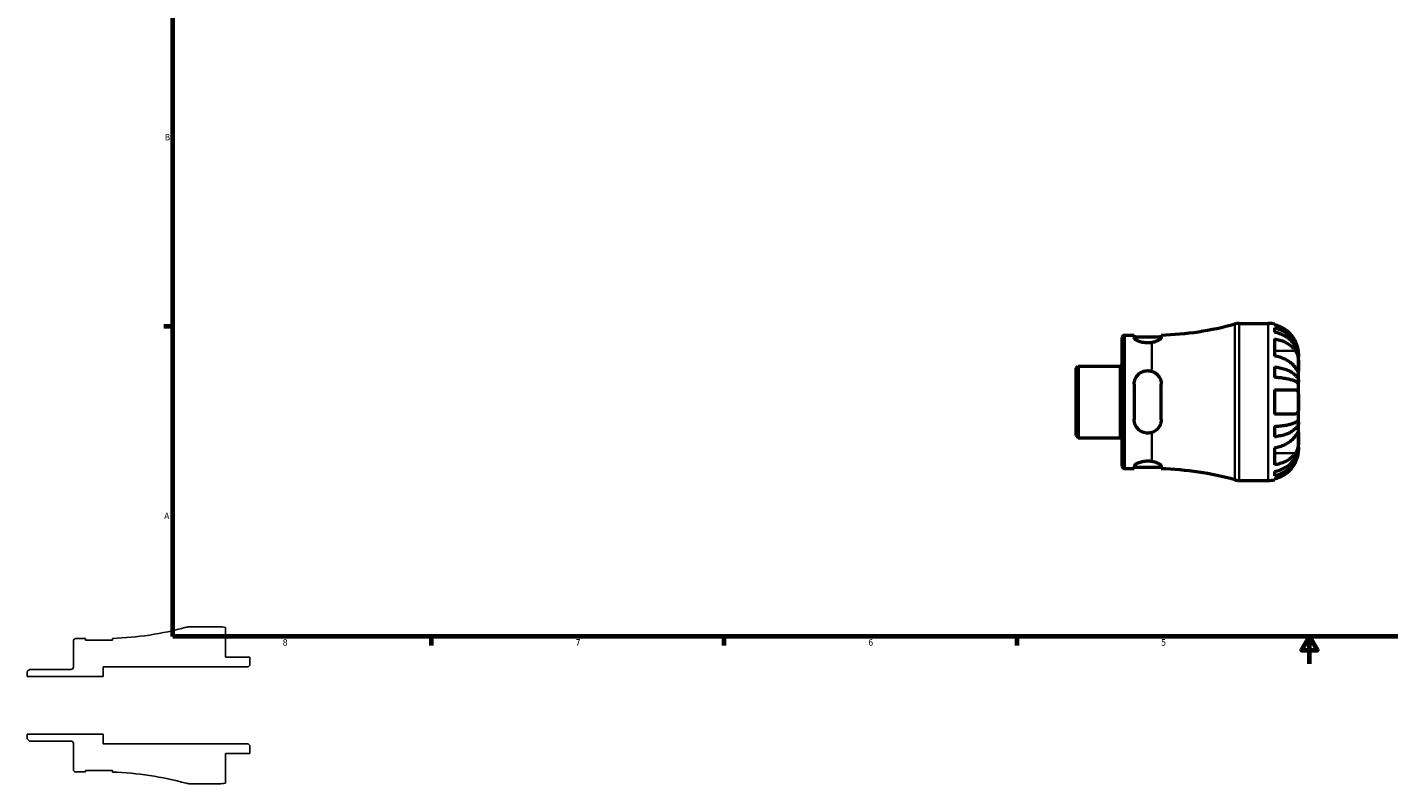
# Model space of a CAD drawing. Header units: inches. Extents: x -1.6 to 37.8, y -1.1 to 21.4.
# Tile 1 of 6: x -1.6 to 18.2, y -1.1 to 9.8. Entities that reach past the tile are written whole.
import ezdxf

# ---------------------------------------------------------------- set-up
doc = ezdxf.new("R2010")
doc.units = ezdxf.units.IN
doc.header["$MEASUREMENT"] = 0
for name, color, linetype, lineweight in [('Border (ANSI)', 7, 'Continuous', 70), ('Visible (ANSI)', 7, 'Continuous', 50), ('Visible Narrow (ANSI)', 7, 'Continuous', 35)]:
    doc.layers.add(name, color=color, linetype=linetype, lineweight=lineweight)
doc.styles.add('Note Text (ANSI)', font='tahoma.ttf')

# ---------------------------------------------------------------- blocks, each defined once
blk = doc.blocks.new('Borders Default Border')
at = {"layer": 'Border (ANSI)'}
for p, q in [((0.5, 5.5), (0.366, 5.5)), ((4.25, 1), (4.25, 0.866)), ((8.5, 1), (8.5, 0.866)), ((12.75, 1), (12.75, 0.866))]:
    blk.add_line(p, q, dxfattribs=at)
at = {"layer": 'Border (ANSI)', "flags": 128}
for points in [[(0.5, 1), (0.5, 21), (33.5, 21), (33.5, 1), (0.5, 1)], [(17, 0.6), (17, 1), (16.885, 0.8), (17.115, 0.8), (17, 1)]]:
    blk.add_lwpolyline(points, dxfattribs=at)
at = {"layer": 'Border (ANSI)', "color": 5, "true_color": 0x0000ff, "char_height": 0.0945, "attachment_point": 7, "style": 'Note Text (ANSI)'}
for s, insert in [('B', (0.384, 8.203)), ('A', (0.373, 2.703)), ('8', (2.094, 0.863)), ('7', (6.346, 0.866)), ('6', (10.595, 0.864)), ('5', (14.847, 0.864))]:
    blk.add_mtext(s, dxfattribs=dict(at, insert=insert))

msp = doc.modelspace()

# ---------------------------------------------------------------- linework, layer by layer
for p, q in [((1.175, 1.14), (0.752, 1.14)), ((1.263, 0.7), (1.263, 1.131)), ((-0.945, 0.933), (-0.945, 0.557)), ((-0.771, 0.969), (-0.909, 0.969)), ((-0.771, 0.947), (-0.771, 0.969)), ((-0.379, 0.947), (-0.771, 0.947)), ((-0.379, 0.971), (-0.379, 0.947)), ((1.615, 0.7), (1.263, 0.7)), ((1.615, 0.583), (1.615, 0.7)), ((-1.584, 0.52), (-1.615, 0.489)), ((-1.615, 0.489), (-1.615, 0.42)), ((-1.615, 0.42), (-0.515, 0.42)), ((-0.981, 0.52), (-1.584, 0.52)), ((-0.515, 0.42), (-0.515, 0.56)), ((-0.515, 0.56), (1.592, 0.56)), ((1.592, 0.56), (1.615, 0.583)), ((-0.515, -0.42), (-1.615, -0.42)), ((-1.615, -0.42), (-1.615, -0.489)), ((-1.615, -0.489), (-1.584, -0.52)), ((-1.584, -0.52), (-0.981, -0.52)), ((-0.945, -0.557), (-0.945, -0.933)), ((-0.515, -0.56), (-0.515, -0.42)), ((1.592, -0.56), (-0.515, -0.56)), ((1.615, -0.583), (1.592, -0.56)), ((1.615, -0.7), (1.615, -0.583)), ((1.263, -1.131), (1.263, -0.7)), ((1.263, -0.7), (1.615, -0.7)), ((-0.909, -0.969), (-0.771, -0.969)), ((-0.771, -0.969), (-0.771, -0.947)), ((-0.771, -0.947), (-0.379, -0.947)), ((-0.379, -0.947), (-0.379, -0.971)), ((0.752, -1.14), (1.175, -1.14))]:
    msp.add_line(p, q)
for centre, major_axis, start_param, end_param in [((-0.515, 5.517), (-4.385, -1.206), 1.332229, 1.570796), ((0.752, 0.912), (-0.228, 0), 4.712389, 4.980788), ((1.175, 0.7), (-0.431, 0.088), 4.712389, 4.913747), ((-0.909, 0.933), (-0.0364, 0), 4.712389, 6.283185), ((-0.981, 0.557), (0, -0.0364), 0, 1.570796), ((-0.981, -0.557), (0.0364, 0), 0, 1.570796), ((-0.909, -0.933), (0, -0.0364), 4.712389, 6.283185), ((-0.515, -5.517), (4.546, -0.136), 1.332229, 1.570796), ((0.752, -0.912), (0.22, -0.06), 4.712389, 4.980788), ((1.175, -0.7), (0.44, 0), 4.712389, 4.913747)]:
    msp.add_ellipse(centre, major_axis=major_axis, ratio=1, start_param=start_param, end_param=end_param)
at = {"layer": 'Visible (ANSI)'}
for p, q in [((15.978, 5.545), (16.402, 5.545)), ((16.49, 5.536), (16.49, 5.523)), ((14.282, 3.473), (14.282, 5.338)), ((14.318, 5.374), (14.455, 5.374)), ((14.455, 5.374), (14.455, 5.339)), ((14.455, 5.352), (14.848, 5.352)), ((14.848, 5.342), (14.848, 5.376)), ((16.49, 5.479), (16.49, 5.416)), ((16.49, 5.32), (16.49, 5.071)), ((16.842, 5.06), (16.841, 5.06)), ((16.842, 5.06), (16.842, 5.105)), ((16.842, 5.043), (16.842, 5.06)), ((16.842, 4.9), (16.842, 5.043)), ((13.612, 4.895), (13.643, 4.926)), ((13.612, 3.916), (13.612, 4.895)), ((13.643, 4.926), (14.245, 4.926)), ((13.643, 4.926), (13.643, 3.885)), ((16.49, 4.913), (16.49, 4.761)), ((16.842, 4.694), (16.842, 4.9)), ((14.455, 4.663), (14.455, 4.148)), ((14.848, 4.148), (14.848, 4.663)), ((16.49, 4.581), (16.49, 4.229)), ((16.49, 4.581), (16.797, 4.581)), ((16.842, 4.694), (16.81, 4.694)), ((16.842, 4.652), (16.842, 4.694)), ((16.842, 4.405), (16.842, 4.652)), ((16.842, 4.158), (16.842, 4.405)), ((16.797, 4.229), (16.49, 4.229)), ((16.842, 4.117), (16.842, 4.158)), ((16.49, 4.05), (16.49, 3.897)), ((16.842, 4.117), (16.81, 4.117)), ((16.842, 3.91), (16.842, 4.117)), ((13.612, 3.916), (13.643, 3.885)), ((13.643, 3.885), (14.245, 3.885)), ((16.842, 3.767), (16.842, 3.91)), ((16.842, 3.75), (16.842, 3.767)), ((16.49, 3.74), (16.49, 3.491)), ((16.842, 3.75), (16.841, 3.75)), ((16.842, 3.705), (16.842, 3.75)), ((14.318, 3.436), (14.455, 3.436)), ((14.455, 3.471), (14.455, 3.436)), ((14.455, 3.459), (14.848, 3.459)), ((14.848, 3.434), (14.848, 3.469)), ((16.49, 3.395), (16.49, 3.331)), ((15.978, 3.265), (16.402, 3.265)), ((16.49, 3.288), (16.49, 3.274))]:
    msp.add_line(p, q, dxfattribs=at)
for centre, radius, start, end in [((14.712, 9.922), 4.548, 271.7092, 285.3781), ((15.978, 5.317), 0.228, 90, 105.3781), ((16.402, 5.105), 0.44, 78.463, 90), ((14.318, 5.338), 0.0364, 90, 180), ((14.245, 4.962), 0.0364, 270, 0), ((14.245, 3.848), 0.0364, 0, 90), ((14.318, 3.473), 0.0364, 180, 270), ((14.712, -1.112), 4.548, 74.6219, 88.2908), ((15.978, 3.493), 0.228, 254.6219, 270), ((16.402, 3.705), 0.44, 270, 281.537)]:
    msp.add_arc(centre, radius, start, end, dxfattribs=at)
for points, knots in [([(14.712, 5.267), (14.692, 5.263), (14.671, 5.262), (14.651, 5.262), (14.627, 5.262), (14.601, 5.264), (14.553, 5.274), (14.532, 5.281), (14.497, 5.297), (14.481, 5.306), (14.461, 5.324), (14.455, 5.332), (14.455, 5.339)], [-0.151443, -0.151443, -0.151443, -0.151443, 0, 0, 0, 0.1885244, 0.1885244, 0.3770489, 0.3770489, 0.577328, 0.577328, 0.7776071, 0.7776071, 0.7776071, 0.7776071]), ([(14.848, 5.342), (14.848, 5.34), (14.847, 5.338), (14.846, 5.333), (14.844, 5.331), (14.839, 5.323), (14.834, 5.318), (14.814, 5.302), (14.797, 5.293), (14.758, 5.277), (14.736, 5.271), (14.712, 5.267)], [-0.6550882, -0.6550882, -0.6550882, -0.6550882, -0.6018524, -0.6018524, -0.5406673, -0.5406673, -0.4089769, -0.4089769, -0.1948887, -0.1948887, -0.0000226, -0.0000226, -0.0000226, -0.0000226]), ([(16.797, 5.281), (16.788, 5.299), (16.778, 5.317), (16.75, 5.36), (16.731, 5.383), (16.693, 5.422), (16.67, 5.441), (16.621, 5.474), (16.594, 5.488), (16.545, 5.508), (16.518, 5.517), (16.49, 5.523)], [5.6183811, 5.6183811, 5.6183811, 5.6183811, 5.7627043, 5.7627043, 5.9721508, 5.9721508, 6.1791587, 6.1791587, 6.3861667, 6.3861667, 6.5856291, 6.5856291, 6.5856291, 6.5856291]), ([(16.49, 5.479), (16.518, 5.474), (16.546, 5.465), (16.595, 5.445), (16.622, 5.432), (16.671, 5.4), (16.694, 5.382), (16.732, 5.344), (16.751, 5.322), (16.784, 5.274), (16.798, 5.249), (16.819, 5.2), (16.828, 5.172), (16.839, 5.116), (16.842, 5.087), (16.842, 5.06)], [0.212003, 0.212003, 0.212003, 0.212003, 0.41333, 0.41333, 0.620225, 0.620225, 0.827119, 0.827119, 1.034451, 1.034451, 1.241783, 1.241783, 1.449936, 1.449936, 1.658088, 1.658088, 1.658088, 1.658088]), ([(16.842, 5.043), (16.842, 5.067), (16.839, 5.092), (16.828, 5.143), (16.819, 5.167), (16.798, 5.211), (16.784, 5.234), (16.751, 5.276), (16.732, 5.296), (16.694, 5.329), (16.671, 5.345), (16.622, 5.374), (16.595, 5.386), (16.546, 5.403), (16.518, 5.411), (16.49, 5.416)], [4.989989, 4.989989, 4.989989, 4.989989, 5.198142, 5.198142, 5.406295, 5.406295, 5.613627, 5.613627, 5.820958, 5.820958, 6.027853, 6.027853, 6.234748, 6.234748, 6.436074, 6.436074, 6.436074, 6.436074]), ([(16.49, 5.32), (16.518, 5.316), (16.545, 5.31), (16.594, 5.295), (16.621, 5.285), (16.67, 5.262), (16.693, 5.248), (16.731, 5.221), (16.75, 5.204), (16.778, 5.175), (16.788, 5.162), (16.797, 5.149)], [0.2120177, 0.2120177, 0.2120177, 0.2120177, 0.4114801, 0.4114801, 0.618488, 0.618488, 0.825496, 0.825496, 1.0349425, 1.0349425, 1.1792657, 1.1792657, 1.1792657, 1.1792657]), ([(16.842, 5.105), (16.842, 5.105), (16.842, 5.11), (16.841, 5.125), (16.841, 5.135), (16.837, 5.159), (16.835, 5.173), (16.829, 5.198), (16.826, 5.208), (16.818, 5.23), (16.814, 5.241), (16.806, 5.262), (16.802, 5.272), (16.797, 5.281)], [-3.0890468, -3.0890468, -3.0890468, -3.0890468, -2.9165159, -2.9165159, -2.7717774, -2.7717774, -2.6347616, -2.6347616, -2.5399327, -2.5399327, -2.4479265, -2.4479265, -2.3667701, -2.3667701, -2.3667701, -2.3667701]), ([(16.797, 5.149), (16.801, 5.144), (16.804, 5.138), (16.812, 5.123), (16.816, 5.113), (16.824, 5.093), (16.827, 5.082), (16.833, 5.055), (16.836, 5.039), (16.84, 5), (16.841, 4.978), (16.842, 4.936), (16.842, 4.917), (16.842, 4.9)], [-0.7207494, -0.7207494, -0.7207494, -0.7207494, -0.6565092, -0.6565092, -0.5635497, -0.5635497, -0.4722599, -0.4722599, -0.3474158, -0.3474158, -0.177052, -0.177052, 0, 0, 0, 0]), ([(16.797, 4.9), (16.788, 4.913), (16.778, 4.926), (16.75, 4.956), (16.731, 4.972), (16.693, 4.999), (16.67, 5.013), (16.621, 5.036), (16.594, 5.046), (16.545, 5.061), (16.518, 5.067), (16.49, 5.071)], [5.6183811, 5.6183811, 5.6183811, 5.6183811, 5.7627043, 5.7627043, 5.9721508, 5.9721508, 6.1791587, 6.1791587, 6.3861667, 6.3861667, 6.5856291, 6.5856291, 6.5856291, 6.5856291]), ([(14.455, 4.663), (14.455, 4.688), (14.461, 4.715), (14.481, 4.764), (14.497, 4.786), (14.532, 4.82), (14.553, 4.834), (14.601, 4.854), (14.627, 4.859), (14.671, 4.859), (14.692, 4.856), (14.712, 4.849)], [0.7572748, 0.7572748, 0.7572748, 0.7572748, 0.9575539, 0.9575539, 1.157833, 1.157833, 1.3463575, 1.3463575, 1.5348819, 1.5348819, 1.6863249, 1.6863249, 1.6863249, 1.6863249]), ([(14.712, 4.849), (14.726, 4.845), (14.74, 4.839), (14.767, 4.822), (14.78, 4.812), (14.81, 4.781), (14.825, 4.758), (14.84, 4.72), (14.843, 4.706), (14.847, 4.683), (14.848, 4.673), (14.848, 4.663)], [-0.656388, -0.656388, -0.656388, -0.656388, -0.5404369, -0.5404369, -0.4073509, -0.4073509, -0.1891361, -0.1891361, -0.078793, -0.078793, 0, 0, 0, 0]), ([(16.49, 4.913), (16.518, 4.91), (16.546, 4.906), (16.595, 4.896), (16.622, 4.889), (16.671, 4.872), (16.694, 4.862), (16.732, 4.843), (16.751, 4.831), (16.784, 4.806), (16.798, 4.793), (16.819, 4.767), (16.828, 4.752), (16.839, 4.723), (16.842, 4.708), (16.842, 4.694)], [0.212003, 0.212003, 0.212003, 0.212003, 0.41333, 0.41333, 0.620225, 0.620225, 0.827119, 0.827119, 1.034451, 1.034451, 1.241783, 1.241783, 1.449936, 1.449936, 1.658088, 1.658088, 1.658088, 1.658088]), ([(16.842, 4.652), (16.842, 4.659), (16.839, 4.667), (16.828, 4.681), (16.819, 4.688), (16.798, 4.701), (16.784, 4.708), (16.751, 4.72), (16.732, 4.726), (16.694, 4.735), (16.671, 4.74), (16.622, 4.748), (16.595, 4.752), (16.546, 4.757), (16.518, 4.759), (16.49, 4.761)], [4.989989, 4.989989, 4.989989, 4.989989, 5.198142, 5.198142, 5.406295, 5.406295, 5.613627, 5.613627, 5.820958, 5.820958, 6.027853, 6.027853, 6.234748, 6.234748, 6.436074, 6.436074, 6.436074, 6.436074]), ([(16.842, 4.9), (16.842, 4.892), (16.842, 4.885), (16.842, 4.872), (16.842, 4.866), (16.841, 4.854), (16.84, 4.85), (16.837, 4.848), (16.835, 4.85), (16.828, 4.856), (16.825, 4.86), (16.818, 4.87), (16.814, 4.876), (16.806, 4.888), (16.801, 4.894), (16.797, 4.9)], [0, 0, 0, 0, 0.0871744, 0.0871744, 0.1801608, 0.1801608, 0.3240244, 0.3240244, 0.4581597, 0.4581597, 0.5517011, 0.5517011, 0.6431059, 0.6431059, 0.7213323, 0.7213323, 0.7213323, 0.7213323]), ([(16.797, 4.581), (16.801, 4.581), (16.804, 4.581), (16.812, 4.578), (16.816, 4.576), (16.824, 4.568), (16.827, 4.564), (16.833, 4.55), (16.836, 4.54), (16.84, 4.512), (16.841, 4.494), (16.842, 4.452), (16.842, 4.429), (16.842, 4.405)], [-0.7206621, -0.7206621, -0.7206621, -0.7206621, -0.6580247, -0.6580247, -0.5639524, -0.5639524, -0.4721284, -0.4721284, -0.3474834, -0.3474834, -0.1770519, -0.1770519, 0, 0, 0, 0]), ([(16.842, 4.405), (16.842, 4.383), (16.842, 4.36), (16.841, 4.322), (16.841, 4.305), (16.837, 4.277), (16.835, 4.266), (16.829, 4.25), (16.826, 4.245), (16.818, 4.236), (16.814, 4.234), (16.806, 4.23), (16.802, 4.229), (16.797, 4.229)], [-3.0890468, -3.0890468, -3.0890468, -3.0890468, -2.9165159, -2.9165159, -2.7717774, -2.7717774, -2.6347616, -2.6347616, -2.5399327, -2.5399327, -2.4479265, -2.4479265, -2.3667701, -2.3667701, -2.3667701, -2.3667701]), ([(16.49, 4.05), (16.518, 4.051), (16.546, 4.054), (16.595, 4.059), (16.622, 4.062), (16.671, 4.07), (16.694, 4.075), (16.732, 4.085), (16.751, 4.091), (16.784, 4.103), (16.798, 4.11), (16.819, 4.122), (16.828, 4.129), (16.839, 4.144), (16.842, 4.151), (16.842, 4.158)], [0.212003, 0.212003, 0.212003, 0.212003, 0.41333, 0.41333, 0.620225, 0.620225, 0.827119, 0.827119, 1.034451, 1.034451, 1.241783, 1.241783, 1.449936, 1.449936, 1.658088, 1.658088, 1.658088, 1.658088]), ([(14.712, 3.961), (14.692, 3.955), (14.671, 3.952), (14.651, 3.952), (14.627, 3.952), (14.601, 3.957), (14.553, 3.976), (14.532, 3.991), (14.497, 4.025), (14.481, 4.047), (14.461, 4.096), (14.455, 4.122), (14.455, 4.148)], [-0.151443, -0.151443, -0.151443, -0.151443, 0, 0, 0, 0.1885244, 0.1885244, 0.3770489, 0.3770489, 0.577328, 0.577328, 0.7776071, 0.7776071, 0.7776071, 0.7776071]), ([(14.848, 4.148), (14.848, 4.141), (14.847, 4.134), (14.846, 4.12), (14.844, 4.112), (14.839, 4.089), (14.834, 4.073), (14.814, 4.035), (14.797, 4.014), (14.758, 3.981), (14.736, 3.969), (14.712, 3.961)], [-0.6550882, -0.6550882, -0.6550882, -0.6550882, -0.6018524, -0.6018524, -0.5406673, -0.5406673, -0.4089769, -0.4089769, -0.1948887, -0.1948887, -0.0000226, -0.0000226, -0.0000226, -0.0000226]), ([(16.842, 4.117), (16.842, 4.103), (16.839, 4.088), (16.828, 4.058), (16.819, 4.044), (16.798, 4.018), (16.784, 4.005), (16.751, 3.98), (16.732, 3.968), (16.694, 3.948), (16.671, 3.939), (16.622, 3.922), (16.595, 3.915), (16.546, 3.905), (16.518, 3.9), (16.49, 3.897)], [4.989989, 4.989989, 4.989989, 4.989989, 5.198142, 5.198142, 5.406295, 5.406295, 5.613627, 5.613627, 5.820958, 5.820958, 6.027853, 6.027853, 6.234748, 6.234748, 6.436074, 6.436074, 6.436074, 6.436074]), ([(16.797, 3.91), (16.801, 3.916), (16.804, 3.921), (16.812, 3.932), (16.816, 3.938), (16.824, 3.949), (16.827, 3.953), (16.833, 3.96), (16.836, 3.962), (16.84, 3.962), (16.841, 3.957), (16.842, 3.94), (16.842, 3.927), (16.842, 3.91)], [-0.7207494, -0.7207494, -0.7207494, -0.7207494, -0.6565092, -0.6565092, -0.5635497, -0.5635497, -0.4722599, -0.4722599, -0.3474158, -0.3474158, -0.177052, -0.177052, 0, 0, 0, 0]), ([(16.49, 3.74), (16.518, 3.744), (16.545, 3.75), (16.594, 3.764), (16.621, 3.774), (16.67, 3.798), (16.693, 3.811), (16.731, 3.839), (16.75, 3.855), (16.778, 3.885), (16.788, 3.898), (16.797, 3.91)], [0.2120177, 0.2120177, 0.2120177, 0.2120177, 0.4114801, 0.4114801, 0.618488, 0.618488, 0.825496, 0.825496, 1.0349425, 1.0349425, 1.1792657, 1.1792657, 1.1792657, 1.1792657]), ([(16.49, 3.395), (16.518, 3.4), (16.546, 3.407), (16.595, 3.425), (16.622, 3.437), (16.671, 3.465), (16.694, 3.482), (16.732, 3.515), (16.751, 3.534), (16.784, 3.577), (16.798, 3.6), (16.819, 3.643), (16.828, 3.668), (16.839, 3.718), (16.842, 3.744), (16.842, 3.767)], [0.212003, 0.212003, 0.212003, 0.212003, 0.41333, 0.41333, 0.620225, 0.620225, 0.827119, 0.827119, 1.034451, 1.034451, 1.241783, 1.241783, 1.449936, 1.449936, 1.658088, 1.658088, 1.658088, 1.658088]), ([(16.842, 3.91), (16.842, 3.902), (16.842, 3.893), (16.842, 3.874), (16.842, 3.863), (16.841, 3.834), (16.84, 3.816), (16.837, 3.779), (16.835, 3.762), (16.828, 3.734), (16.825, 3.722), (16.818, 3.701), (16.814, 3.692), (16.806, 3.675), (16.801, 3.668), (16.797, 3.661)], [0, 0, 0, 0, 0.0871744, 0.0871744, 0.1801608, 0.1801608, 0.3240244, 0.3240244, 0.4581597, 0.4581597, 0.5517011, 0.5517011, 0.6431059, 0.6431059, 0.7213323, 0.7213323, 0.7213323, 0.7213323]), ([(16.842, 3.75), (16.842, 3.724), (16.839, 3.695), (16.828, 3.638), (16.819, 3.611), (16.798, 3.562), (16.784, 3.536), (16.751, 3.489), (16.732, 3.466), (16.694, 3.429), (16.671, 3.411), (16.622, 3.379), (16.595, 3.365), (16.546, 3.345), (16.518, 3.337), (16.49, 3.331)], [4.989989, 4.989989, 4.989989, 4.989989, 5.198142, 5.198142, 5.406295, 5.406295, 5.613627, 5.613627, 5.820958, 5.820958, 6.027853, 6.027853, 6.234748, 6.234748, 6.436074, 6.436074, 6.436074, 6.436074]), ([(16.797, 3.661), (16.788, 3.649), (16.778, 3.636), (16.75, 3.606), (16.731, 3.59), (16.693, 3.562), (16.67, 3.549), (16.621, 3.525), (16.594, 3.516), (16.545, 3.501), (16.518, 3.495), (16.49, 3.491)], [5.6183811, 5.6183811, 5.6183811, 5.6183811, 5.7627043, 5.7627043, 5.9721508, 5.9721508, 6.1791587, 6.1791587, 6.3861667, 6.3861667, 6.5856291, 6.5856291, 6.5856291, 6.5856291]), ([(16.797, 3.529), (16.801, 3.537), (16.804, 3.544), (16.812, 3.563), (16.816, 3.574), (16.824, 3.596), (16.827, 3.607), (16.833, 3.631), (16.836, 3.644), (16.84, 3.671), (16.841, 3.683), (16.842, 3.701), (16.842, 3.705), (16.842, 3.705)], [-0.7206621, -0.7206621, -0.7206621, -0.7206621, -0.6580247, -0.6580247, -0.5639524, -0.5639524, -0.4721284, -0.4721284, -0.3474834, -0.3474834, -0.1770519, -0.1770519, 0, 0, 0, 0]), ([(14.455, 3.471), (14.455, 3.478), (14.461, 3.487), (14.481, 3.505), (14.497, 3.514), (14.532, 3.529), (14.553, 3.536), (14.601, 3.546), (14.627, 3.549), (14.671, 3.549), (14.692, 3.547), (14.712, 3.544)], [0.7572748, 0.7572748, 0.7572748, 0.7572748, 0.9575539, 0.9575539, 1.157833, 1.157833, 1.3463575, 1.3463575, 1.5348819, 1.5348819, 1.6863249, 1.6863249, 1.6863249, 1.6863249]), ([(14.712, 3.544), (14.726, 3.542), (14.74, 3.538), (14.767, 3.53), (14.78, 3.525), (14.81, 3.511), (14.825, 3.501), (14.84, 3.487), (14.843, 3.482), (14.847, 3.475), (14.848, 3.472), (14.848, 3.469)], [-0.656388, -0.656388, -0.656388, -0.656388, -0.5404369, -0.5404369, -0.4073509, -0.4073509, -0.1891361, -0.1891361, -0.078793, -0.078793, 0, 0, 0, 0]), ([(16.49, 3.288), (16.518, 3.294), (16.545, 3.302), (16.594, 3.323), (16.621, 3.337), (16.67, 3.37), (16.693, 3.389), (16.731, 3.428), (16.75, 3.451), (16.778, 3.493), (16.788, 3.511), (16.797, 3.529)], [0.2120177, 0.2120177, 0.2120177, 0.2120177, 0.4114801, 0.4114801, 0.618488, 0.618488, 0.825496, 0.825496, 1.0349425, 1.0349425, 1.1792657, 1.1792657, 1.1792657, 1.1792657])]:
    msp.add_open_spline(points, degree=3, knots=knots, dxfattribs=at)
at = {"layer": 'Visible Narrow (ANSI)'}
for p, q in [((14.318, 5.362), (14.318, 3.448)), ((15.918, 3.287), (15.918, 5.523)), ((15.978, 5.531), (15.978, 3.279)), ((16.402, 3.279), (16.402, 5.531)), ((14.712, 4.876), (14.712, 5.252)), ((16.782, 5.149), (16.505, 5.149)), ((14.245, 3.891), (14.245, 4.919)), ((14.712, 3.558), (14.712, 3.935)), ((16.782, 3.661), (16.505, 3.661))]:
    msp.add_line(p, q, dxfattribs=at)

# ---------------------------------------------------------------- block references
msp.add_blockref('Borders Default Border', (0, 0))

doc.saveas('drawing.dxf')
